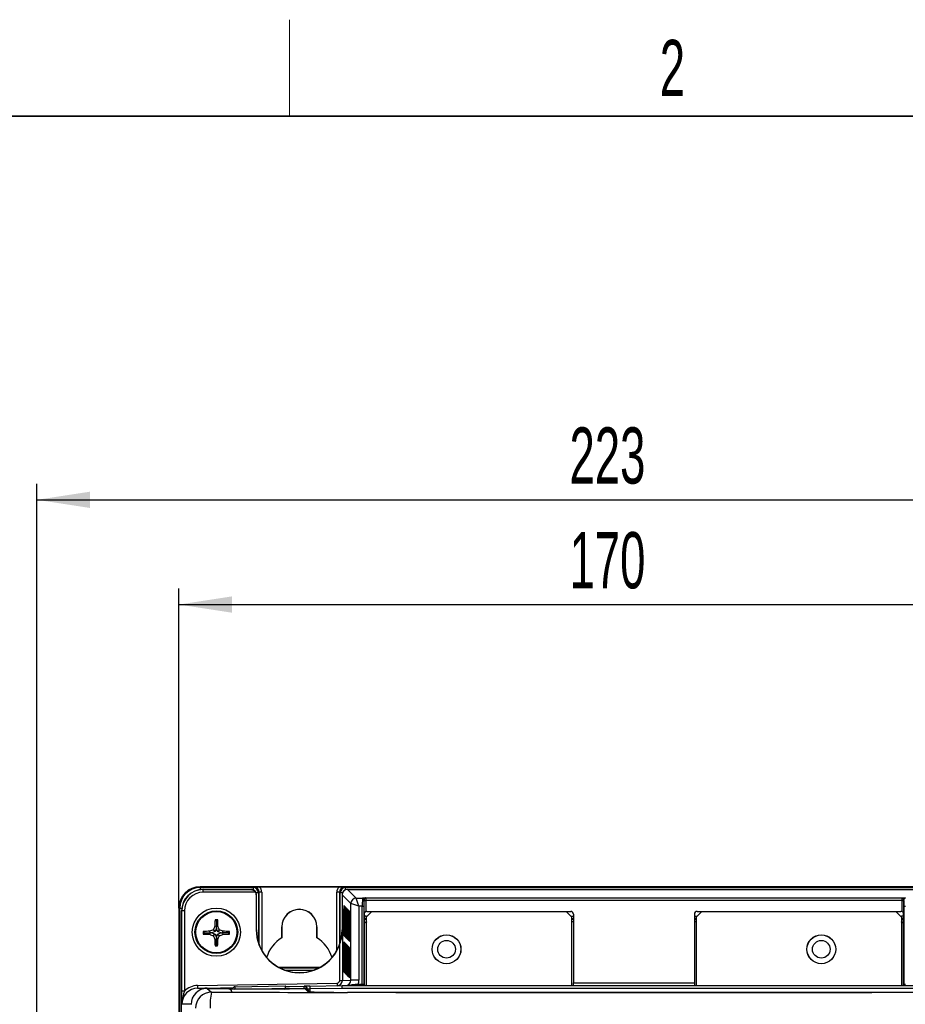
# Model space of a CAD drawing. Header units: millimetres. Extents: x 5 to 418, y 2 to 292.
# Tile 33 of 47: x 57 to 112, y 227 to 288. Entities that reach past the tile are written whole.
import ezdxf

# ---------------------------------------------------------------- set-up
doc = ezdxf.new("R2010")
doc.units = ezdxf.units.MM
doc.layers.add('SLD-0', color=7, linetype='Continuous')
doc.styles.add('SLDTEXTSTYLE0', font='TXT', dxfattribs={"width": 0.605})
doc.dimstyles.new('SLDDIMSTYLE0', dxfattribs={"dimtxt": 3.5, "dimasz": 3.302, "dimexe": 0, "dimexo": 0.0625, "dimgap": 0.875, "dimtad": 1, "dimlfac": 3, "dimrnd": 1e-09, "dimzin": 12, "dimdsep": 46, "dimtxsty": 'SLDTEXTSTYLE0', "dimsah": 1, "dimcen": 0.09, "dimadec": 0, "dimazin": 3, "dimtfac": 1, "dimtofl": 0, "dimtmove": 0, "dimatfit": 3, "dimfxl": 1, "dimfrac": 2, "dimtolj": 1, "dimtzin": 12, "dimarcsym": 0})

# ---------------------------------------------------------------- blocks, each defined once
blk = doc.blocks.new('_D')
at = {"layer": 'SLD-0'}
for p, q in [((58.038, 202.488), (58.038, 259.588)), ((132.371, 202.488), (132.371, 259.588)), ((58.038, 258.588), (132.371, 258.588))]:
    blk.add_line(p, q, dxfattribs=at)
for points in [[(58.038, 258.588), (61.34, 258.08), (61.34, 259.096)], [(132.371, 258.588), (129.069, 259.096), (129.069, 258.08)]]:
    blk.add_solid(points, dxfattribs=at)
at = {"layer": 'SLD-0', "insert": (91.194, 263.1), "char_height": 3.5, "attachment_point": 1, "style": 'SLDTEXTSTYLE0'}
blk.add_mtext('223', dxfattribs=at)
blk = doc.blocks.new('_D_1')
at = {"layer": 'SLD-0', "color": 7}
for p, q in [((66.871, 233.155), (66.871, 253.064)), ((123.538, 233.155), (123.538, 253.064)), ((66.871, 252.064), (123.538, 252.064))]:
    blk.add_line(p, q, dxfattribs=at)
for points in [[(66.871, 252.064), (70.173, 251.556), (70.173, 252.572)], [(123.538, 252.064), (120.236, 252.572), (120.236, 251.556)]]:
    blk.add_solid(points, dxfattribs=at)
at = {"layer": 'SLD-0', "color": 7, "insert": (91.194, 256.575), "char_height": 3.5, "attachment_point": 1, "style": 'SLDTEXTSTYLE0'}
blk.add_mtext('170', dxfattribs=at)

msp = doc.modelspace()

# ---------------------------------------------------------------- linework, layer by layer
at = {"color": 7, "linetype": 'Continuous', "lineweight": 25}
for p, q in [((68.2046, 234.4328), (68.2046, 234.4881)), ((122.2046, 234.4881), (68.2046, 234.4881)), ((68.2046, 234.4328), (71.4885, 234.4328)), ((68.2046, 234.4328), (68.2046, 234.3045)), ((71.4885, 234.4328), (71.5352, 234.4795)), ((71.4885, 234.4328), (71.4885, 234.2944)), ((71.9052, 234.4823), (76.8374, 234.4823)), ((77.2074, 234.4795), (77.2541, 234.4328)), ((77.2541, 234.4328), (113.1552, 234.4328)), ((77.2541, 234.2944), (77.2541, 234.4328)), ((68.377, 234.3157), (68.386, 234.3069)), ((68.377, 234.3157), (71.3713, 234.3157)), ((68.386, 234.1402), (68.386, 234.3069)), ((68.386, 234.3069), (71.3626, 234.3069)), ((71.6467, 234.1402), (68.386, 234.1402)), ((71.3626, 234.3069), (71.3713, 234.3157)), ((71.8218, 234.0995), (71.6834, 234.0995)), ((71.7046, 233.9824), (71.693, 233.9707)), ((71.693, 233.9707), (71.693, 231.804)), ((71.7046, 233.9881), (71.7046, 233.9881)), ((71.7046, 231.804), (71.7046, 233.9824)), ((71.8684, 234.1462), (71.8218, 234.0995)), ((71.8218, 234.0995), (71.8218, 231.0223)), ((72.0351, 234.1462), (71.8684, 234.1462)), ((71.8684, 230.8838), (71.8684, 234.1462)), ((72.0351, 234.1462), (72.0351, 230.5183)), ((76.8742, 234.1462), (76.7075, 234.1462)), ((76.7075, 230.5183), (76.7075, 234.1462)), ((76.9208, 234.0995), (76.8742, 234.1462)), ((76.8742, 234.1462), (76.8742, 230.8838)), ((76.9208, 231.0223), (76.9208, 234.0995)), ((77.0592, 234.0995), (76.9208, 234.0995)), ((77.038, 233.9881), (77.038, 233.9881)), ((77.5792, 233.4411), (77.038, 233.9824)), ((77.038, 233.9824), (77.038, 231.804)), ((77.3712, 234.3157), (77.9125, 233.7744)), ((77.3712, 234.3157), (113.038, 234.3157)), ((78.0791, 233.2745), (77.9125, 233.7744)), ((77.9125, 233.7744), (78.3006, 233.7744)), ((78.3006, 233.7744), (78.3079, 233.7817)), ((78.5123, 233.7861), (111.8969, 233.7861)), ((66.8713, 233.1548), (66.8713, 204.1548)), ((66.9266, 233.1548), (66.8713, 233.1548)), ((66.9266, 127.5375), (66.9266, 233.1548)), ((66.9266, 233.1548), (67.0551, 233.1548)), ((77.1352, 231.6477), (77.1352, 233.1143)), ((77.1352, 233.1143), (77.1677, 233.1143)), ((77.1387, 233.3143), (77.1643, 233.2887)), ((77.1656, 233.2725), (77.1643, 233.2887)), ((77.1783, 233.2747), (77.2039, 233.2492)), ((77.2052, 233.2329), (77.2039, 233.2492)), ((77.2178, 233.2352), (77.2434, 233.2096)), ((77.2447, 233.1934), (77.2434, 233.2096)), ((77.2574, 233.1956), (77.283, 233.17)), ((77.2843, 233.1538), (77.283, 233.17)), ((77.2969, 233.1561), (77.3225, 233.1305)), ((77.3238, 233.1143), (77.3225, 233.1305)), ((77.3365, 233.1165), (77.3621, 233.0909)), ((78.0791, 233.2745), (77.5792, 233.4411)), ((77.5792, 228.6585), (77.5792, 233.4411)), ((78.2938, 233.2745), (78.0791, 233.2745)), ((78.0791, 233.2745), (78.0791, 228.6585)), ((78.2938, 233.2745), (78.3938, 233.2745)), ((78.2938, 228.4215), (78.2938, 233.2745)), ((78.3938, 233.2745), (78.3938, 228.4215)), ((78.4079, 233.6817), (78.4006, 233.6744)), ((78.4078, 228.4215), (78.4078, 233.6195)), ((78.4078, 233.6195), (78.5078, 233.6195)), ((78.5078, 233.6195), (78.5078, 232.9352)), ((111.9015, 233.6195), (78.5078, 233.6195)), ((111.9015, 233.6195), (112.0015, 233.6195)), ((111.9015, 232.9352), (111.9015, 233.6195)), ((112.0086, 233.6744), (112.0013, 233.6817)), ((112.0015, 233.6195), (112.0015, 228.4215)), ((112.0155, 233.2745), (112.1155, 233.2745)), ((112.0155, 228.4215), (112.0155, 233.2745)), ((67.0439, 127.6605), (67.0439, 232.9825)), ((67.0529, 232.9738), (67.0439, 232.9825)), ((67.0529, 227.975), (67.0529, 232.9738)), ((67.2195, 232.9738), (67.0529, 232.9738)), ((67.2195, 232.9738), (67.2195, 227.975)), ((77.1677, 233.0887), (77.1677, 231.6221)), ((77.1747, 231.6081), (77.1747, 233.0748)), ((77.1747, 233.0748), (77.2073, 233.0748)), ((77.2073, 233.0492), (77.2073, 231.5825)), ((77.2143, 231.5686), (77.2143, 233.0352)), ((77.2143, 233.0352), (77.2468, 233.0352)), ((77.2468, 233.0096), (77.2468, 231.543)), ((77.2538, 231.529), (77.2538, 232.9957)), ((77.2538, 232.9957), (77.2864, 232.9957)), ((77.2864, 232.9701), (77.2864, 231.5034)), ((77.2934, 231.4895), (77.2934, 232.9561)), ((77.2934, 232.9561), (77.3259, 232.9561)), ((77.3259, 232.9305), (77.3259, 231.4639)), ((77.3329, 231.4499), (77.3329, 232.9166)), ((77.3329, 232.9166), (77.3655, 232.9166)), ((77.3634, 233.0747), (77.3621, 233.0909)), ((77.3655, 232.891), (77.3655, 231.4243)), ((77.3725, 231.4104), (77.3725, 232.877)), ((77.3725, 232.877), (77.405, 232.877)), ((77.376, 233.077), (77.4016, 233.0514)), ((77.4029, 233.0352), (77.4016, 233.0514)), ((77.4051, 232.8514), (77.4051, 231.3848)), ((77.412, 231.3708), (77.412, 232.8375)), ((77.412, 232.8375), (77.4446, 232.8375)), ((77.4156, 233.0374), (77.4412, 233.0118)), ((77.4425, 232.9956), (77.4412, 233.0118)), ((77.4446, 232.8119), (77.4446, 231.3452)), ((77.4516, 231.3313), (77.4516, 232.7979)), ((77.4516, 232.7979), (77.4841, 232.7979)), ((77.4551, 232.9979), (77.4807, 232.9723)), ((77.482, 232.9561), (77.4807, 232.9723)), ((77.4842, 232.7723), (77.4842, 231.3057)), ((77.4911, 231.2917), (77.4911, 232.7584)), ((77.4911, 232.7584), (77.5237, 232.7584)), ((77.4947, 232.9583), (77.5203, 232.9327)), ((77.5216, 232.9165), (77.5203, 232.9327)), ((77.5237, 232.7328), (77.5237, 231.2661)), ((78.4108, 232.7819), (78.4108, 228.4215)), ((78.8713, 232.9215), (78.538, 232.5881)), ((78.538, 232.5881), (78.538, 228.3215)), ((78.5408, 232.6519), (78.6017, 232.6519)), ((78.5408, 232.591), (78.5408, 232.6519)), ((78.5761, 232.9498), (91.2713, 232.9498)), ((91.0046, 232.9215), (78.8713, 232.9215)), ((91.338, 232.5881), (91.0046, 232.9215)), ((91.2742, 232.6519), (91.438, 232.6519)), ((91.338, 228.3215), (91.338, 232.5881)), ((91.438, 232.4853), (91.338, 232.4853)), ((91.438, 232.7832), (91.438, 228.4881)), ((98.9713, 232.7832), (98.9713, 228.4881)), ((98.9713, 232.6519), (99.1351, 232.6519)), ((99.0713, 232.4853), (98.9713, 232.4853)), ((99.4046, 232.9215), (99.0713, 232.5881)), ((99.0713, 232.5881), (99.0713, 228.3215)), ((99.1379, 232.9498), (111.8331, 232.9498)), ((111.538, 232.9215), (99.4046, 232.9215)), ((111.8713, 232.5881), (111.538, 232.9215)), ((111.8075, 232.6519), (111.8685, 232.6519)), ((111.8685, 232.591), (111.8685, 232.6519)), ((111.8713, 232.5881), (111.8713, 228.3215)), ((111.9984, 228.4215), (111.9984, 232.7819)), ((69.2046, 232.0102), (69.1092, 232.0287)), ((69.2046, 232.3496), (69.1217, 232.4325)), ((69.2046, 231.9014), (69.1229, 231.698)), ((69.2046, 232.3496), (69.2876, 232.4325)), ((69.2046, 232.3496), (69.2046, 232.0102)), ((69.2046, 232.0102), (69.3001, 232.0287)), ((69.2046, 231.9014), (69.2046, 232.0102)), ((69.2863, 231.698), (69.2046, 231.9014)), ((73.2821, 231.3071), (73.2821, 231.9881)), ((73.2821, 231.9881), (73.288, 231.9881)), ((73.288, 231.9881), (73.288, 231.3174)), ((75.4604, 231.9881), (75.4546, 231.9881)), ((75.4546, 231.3174), (75.4546, 231.9881)), ((75.4604, 231.9881), (75.4604, 231.3071)), ((91.338, 232.4561), (91.438, 232.4561)), ((91.438, 232.2895), (91.338, 232.2895)), ((98.9713, 232.4561), (99.0713, 232.4561)), ((99.0713, 232.2895), (98.9713, 232.2895)), ((68.4713, 231.6163), (68.3899, 231.6977)), ((68.4713, 231.6163), (68.3902, 231.5351)), ((68.4713, 231.6163), (68.8107, 231.6163)), ((68.8107, 231.6163), (68.7923, 231.7111)), ((68.8107, 231.6163), (68.7924, 231.5218)), ((68.9194, 231.6163), (68.8107, 231.6163)), ((69.1229, 231.698), (68.9194, 231.6163)), ((68.9194, 231.6163), (69.1229, 231.5345)), ((69.1229, 231.698), (69.0165, 231.8044)), ((69.1229, 231.5345), (69.0171, 231.4287)), ((69.1229, 231.5345), (69.2046, 231.3311)), ((69.2046, 231.3311), (69.2863, 231.5345)), ((69.2046, 231.3311), (69.2046, 231.2223)), ((69.2863, 231.698), (69.3928, 231.8044)), ((69.4898, 231.6163), (69.2863, 231.698)), ((69.2863, 231.5345), (69.4898, 231.6163)), ((69.2863, 231.5345), (69.3922, 231.4287)), ((69.4898, 231.6163), (69.5986, 231.6163)), ((69.5986, 231.6163), (69.6169, 231.7111)), ((69.5986, 231.6163), (69.6169, 231.5218)), ((69.938, 231.6163), (69.5986, 231.6163)), ((69.938, 231.6163), (70.0194, 231.6977)), ((69.938, 231.6163), (70.0191, 231.5351)), ((71.7046, 231.804), (71.693, 231.804)), ((73.288, 231.3174), (73.2821, 231.3071)), ((75.4604, 231.3071), (75.4546, 231.3174)), ((77.038, 231.804), (77.0525, 231.804)), ((77.0525, 231.804), (77.0525, 228.6493)), ((77.1352, 231.6477), (77.1677, 231.6477)), ((77.1642, 231.4221), (77.1386, 231.4477)), ((77.1657, 231.4392), (77.1642, 231.4221)), ((77.1654, 231.4362), (77.1653, 231.4352)), ((77.1747, 231.6081), (77.2073, 231.6081)), ((77.2037, 231.3826), (77.1781, 231.4082)), ((77.2052, 231.3996), (77.2037, 231.3826)), ((77.2049, 231.3967), (77.2049, 231.3957)), ((77.2143, 231.5686), (77.2468, 231.5686)), ((77.2433, 231.343), (77.2177, 231.3686)), ((77.2448, 231.3601), (77.2433, 231.343)), ((77.2445, 231.3571), (77.2444, 231.3561)), ((77.2538, 231.529), (77.2864, 231.529)), ((77.2828, 231.3035), (77.2572, 231.3291)), ((77.2843, 231.3205), (77.2828, 231.3035)), ((77.2841, 231.3176), (77.284, 231.3166)), ((77.2934, 231.4895), (77.3259, 231.4895)), ((77.3224, 231.2639), (77.2968, 231.2895)), ((77.3239, 231.281), (77.3224, 231.2639)), ((77.3236, 231.278), (77.3235, 231.277)), ((77.3329, 231.4499), (77.3655, 231.4499)), ((77.3725, 231.4104), (77.4051, 231.4104)), ((77.412, 231.3708), (77.4446, 231.3708)), ((77.4516, 231.3313), (77.4842, 231.3313)), ((77.4911, 231.2917), (77.5237, 231.2917)), ((69.2046, 231.2223), (69.1108, 231.2042)), ((69.2046, 230.8829), (69.125, 230.8033)), ((69.2046, 231.2223), (69.2984, 231.2042)), ((69.2046, 230.8829), (69.2046, 231.2223)), ((69.2046, 230.8829), (69.2842, 230.8033)), ((76.8858, 228.6493), (76.8858, 230.8818)), ((77.1352, 229.3809), (77.1352, 230.8476)), ((77.1352, 230.8476), (77.1677, 230.8476)), ((77.1387, 231.0475), (77.1643, 231.0219)), ((77.1643, 231.0219), (77.1656, 231.0057)), ((77.1677, 230.822), (77.1677, 229.3553)), ((77.1747, 229.3414), (77.1747, 230.808)), ((77.1747, 230.808), (77.2073, 230.808)), ((77.1783, 231.008), (77.2039, 230.9824)), ((77.2039, 230.9824), (77.2052, 230.9662)), ((77.2073, 230.7824), (77.2073, 229.3158)), ((77.2143, 229.3018), (77.2143, 230.7685)), ((77.2143, 230.7685), (77.2468, 230.7685)), ((77.2178, 230.9684), (77.2434, 230.9428)), ((77.2434, 230.9428), (77.2447, 230.9266)), ((77.2468, 230.7429), (77.2468, 229.2762)), ((77.2538, 229.2623), (77.2538, 230.7289)), ((77.2538, 230.7289), (77.2864, 230.7289)), ((77.2574, 230.9289), (77.283, 230.9033)), ((77.283, 230.9033), (77.2843, 230.8871)), ((77.2864, 230.7033), (77.2864, 229.2367)), ((77.2934, 229.2227), (77.2934, 230.6894)), ((77.2934, 230.6894), (77.3259, 230.6894)), ((77.2969, 230.8893), (77.3225, 230.8637)), ((77.3225, 230.8637), (77.3238, 230.8475)), ((77.3259, 230.6638), (77.3259, 229.1971)), ((77.3329, 229.1832), (77.3329, 230.6498)), ((77.3329, 230.6498), (77.3655, 230.6498)), ((77.3619, 231.2244), (77.3364, 231.25)), ((77.3365, 230.8498), (77.3621, 230.8242)), ((77.3634, 231.2414), (77.3619, 231.2244)), ((77.3621, 230.8242), (77.3634, 230.808)), ((77.3632, 231.2385), (77.3631, 231.2375)), ((77.4015, 231.1848), (77.3759, 231.2104)), ((77.376, 230.8102), (77.4016, 230.7846)), ((77.403, 231.2019), (77.4015, 231.1848)), ((77.4016, 230.7846), (77.4029, 230.7684)), ((77.4027, 231.1989), (77.4027, 231.1979)), ((77.4411, 231.1453), (77.4155, 231.1709)), ((77.4156, 230.7707), (77.4412, 230.7451)), ((77.4425, 231.1623), (77.4411, 231.1453)), ((77.4412, 230.7451), (77.4425, 230.7289)), ((77.4423, 231.1594), (77.4422, 231.1584)), ((77.4806, 231.1057), (77.455, 231.1313)), ((77.4551, 230.7311), (77.4807, 230.7055)), ((77.4821, 231.1228), (77.4806, 231.1057)), ((77.4807, 230.7055), (77.482, 230.6893)), ((77.4818, 231.1198), (77.4818, 231.1188)), ((77.5202, 231.0662), (77.4946, 231.0918)), ((77.4947, 230.6916), (77.5203, 230.666)), ((77.5216, 231.0832), (77.5202, 231.0662)), ((77.5203, 230.666), (77.5216, 230.6498)), ((77.5214, 231.0803), (77.5213, 231.0793)), ((77.3655, 230.6242), (77.3655, 229.1576)), ((77.3725, 229.1436), (77.3725, 230.6103)), ((77.3725, 230.6103), (77.405, 230.6103)), ((77.4051, 230.5847), (77.4051, 229.118)), ((77.412, 229.1041), (77.412, 230.5707)), ((77.412, 230.5707), (77.4446, 230.5707)), ((77.4446, 230.5451), (77.4446, 229.0785)), ((77.4516, 229.0645), (77.4516, 230.5312)), ((77.4516, 230.5312), (77.4841, 230.5312)), ((77.4842, 230.5056), (77.4842, 229.0389)), ((77.4911, 229.025), (77.4911, 230.4916)), ((77.4911, 230.4916), (77.5237, 230.4916)), ((77.5237, 230.466), (77.5237, 228.9994)), ((75.6193, 229.4474), (73.1233, 229.4474)), ((73.14, 229.4386), (75.6026, 229.4386)), ((75.2079, 229.272), (73.5347, 229.272)), ((77.1352, 229.3809), (77.1677, 229.3809)), ((77.1642, 229.1554), (77.1386, 229.181)), ((77.1657, 229.1724), (77.1642, 229.1554)), ((77.1654, 229.1695), (77.1653, 229.1685)), ((77.1747, 229.3414), (77.2073, 229.3414)), ((77.2037, 229.1158), (77.1781, 229.1414)), ((77.2052, 229.1329), (77.2037, 229.1158)), ((77.2049, 229.1299), (77.2049, 229.1289)), ((77.2143, 229.3018), (77.2468, 229.3018)), ((77.2433, 229.0763), (77.2177, 229.1019)), ((77.2448, 229.0933), (77.2433, 229.0763)), ((77.2445, 229.0904), (77.2444, 229.0894)), ((77.2538, 229.2623), (77.2864, 229.2623)), ((77.2828, 229.0367), (77.2572, 229.0623)), ((77.2843, 229.0538), (77.2828, 229.0367)), ((77.2841, 229.0508), (77.284, 229.0498)), ((77.2934, 229.2227), (77.3259, 229.2227)), ((77.3224, 228.9972), (77.2968, 229.0228)), ((77.3239, 229.0142), (77.3224, 228.9972)), ((77.3236, 229.0113), (77.3235, 229.0103)), ((77.3329, 229.1832), (77.3655, 229.1832)), ((77.3619, 228.9576), (77.3364, 228.9832)), ((77.3634, 228.9747), (77.3619, 228.9576)), ((77.3632, 228.9717), (77.3631, 228.9707)), ((77.3725, 229.1436), (77.4051, 229.1436)), ((77.4015, 228.9181), (77.3759, 228.9437)), ((77.403, 228.9351), (77.4015, 228.9181)), ((77.4027, 228.9322), (77.4027, 228.9312)), ((77.412, 229.1041), (77.4446, 229.1041)), ((77.4411, 228.8785), (77.4155, 228.9041)), ((77.4425, 228.8956), (77.4411, 228.8785)), ((77.4423, 228.8926), (77.4422, 228.8916)), ((77.4516, 229.0645), (77.4842, 229.0645)), ((77.4806, 228.8389), (77.455, 228.8645)), ((77.4821, 228.856), (77.4806, 228.8389)), ((77.4818, 228.8531), (77.4818, 228.8521)), ((77.4911, 229.025), (77.5237, 229.025)), ((77.5202, 228.7994), (77.4946, 228.825)), ((77.5216, 228.8165), (77.5202, 228.7994)), ((77.5214, 228.8135), (77.5213, 228.8125)), ((68.0386, 228.3311), (76.722, 228.4827)), ((68.0386, 228.3311), (68.0415, 228.1644)), ((68.6428, 228.1749), (70.2642, 228.2032)), ((70.3818, 228.2548), (73.4829, 228.3089)), ((70.3843, 228.113), (70.3818, 228.2548)), ((73.5001, 228.3092), (73.4829, 228.3089)), ((73.503, 228.2598), (74.6697, 228.2801)), ((74.6697, 228.2801), (74.6989, 228.2807)), ((74.6719, 228.152), (74.6697, 228.2801)), ((75.0322, 228.2865), (74.6989, 228.2807)), ((75.0322, 228.2865), (77.038, 228.3215)), ((75.0322, 228.2865), (75.0351, 228.1198)), ((76.722, 228.4827), (76.7249, 228.316)), ((76.8858, 228.6493), (77.0525, 228.6493)), ((77.0394, 228.1548), (77.038, 228.3215)), ((77.038, 228.3215), (113.3713, 228.3215)), ((77.0388, 228.3215), (77.2515, 228.3252)), ((77.0388, 228.3215), (77.2516, 228.3221)), ((77.0525, 228.6493), (77.5792, 228.6585)), ((77.2516, 228.3221), (77.2515, 228.3252)), ((78.0791, 228.6585), (77.5792, 228.6585)), ((78.0447, 228.3215), (78.0447, 228.4215)), ((78.0447, 228.4215), (78.2938, 228.4215)), ((78.2938, 228.3215), (78.2938, 228.4215)), ((78.2938, 228.4215), (78.3938, 228.4215)), ((78.3938, 228.4215), (78.4078, 228.4215)), ((78.4078, 228.4215), (78.4108, 228.4215)), ((91.438, 228.4881), (98.9713, 228.4881)), ((111.9984, 228.4215), (112.0015, 228.4215)), ((112.0015, 228.4215), (112.0155, 228.4215)), ((112.0155, 228.4215), (112.1155, 228.4215)), ((67.2195, 227.975), (67.0529, 227.975)), ((68.0415, 228.1644), (68.6428, 228.1749)), ((68.6279, 228.152), (68.9084, 227.9119)), ((68.6279, 228.152), (70.2308, 228.152)), ((68.6432, 228.152), (68.6428, 228.1749)), ((69.9748, 228.1189), (69.9744, 228.1385)), ((69.9748, 228.1189), (70.0025, 228.1165)), ((73.4344, 228.113), (70.3081, 228.113)), ((73.4829, 228.1422), (71.8126, 228.113)), ((73.4829, 228.1422), (73.4834, 228.1131)), ((73.5057, 228.152), (74.7104, 228.152)), ((73.5059, 228.1456), (73.5064, 228.1132)), ((73.7401, 228.1165), (73.7678, 228.1189)), ((73.7682, 228.1385), (73.7678, 228.1189)), ((74.9035, 227.9589), (74.7104, 228.152)), ((74.8392, 228.1135), (74.8169, 228.1135)), ((74.9835, 227.9479), (74.8283, 228.1032)), ((74.8684, 228.114), (74.8392, 228.1135)), ((74.8392, 228.1135), (74.8392, 228.0922)), ((74.8684, 228.114), (75.0351, 228.1198)), ((74.8684, 228.063), (74.8684, 228.114)), ((77.0394, 228.1548), (75.0351, 228.1198)), ((75.0351, 228.1198), (75.0351, 227.9433)), ((113.3698, 228.1548), (77.0394, 228.1548)), ((110.0203, 227.8989), (80.3889, 227.8989)), ((67.6283, 227.1745), (67.0587, 227.1646))]:
    msp.add_line(p, q, dxfattribs=at)
at = {"color": 7, "linetype": 'Continuous', "lineweight": 25, "flags": 128}
msp.add_lwpolyline([(74.9035, 227.9589), (74.936, 227.9557), (74.9645, 227.9473)], dxfattribs=at)
at = {"color": 7, "linetype": 'Continuous', "lineweight": 25}
for centre, radius in [((69.2046, 231.6548), 1.5), ((69.2046, 231.6548), 1.3333), ((69.2046, 231.6548), 1.2833), ((83.538, 230.5881), 0.9), ((83.538, 230.5881), 0.8967), ((106.8713, 230.5881), 0.9), ((106.8713, 230.5881), 0.8967), ((83.538, 230.5881), 0.55), ((106.8713, 230.5881), 0.55)]:
    msp.add_circle(centre, radius, dxfattribs=at)
for centre, radius, start, end in [((68.2046, 233.1548), 1.3333, 90, 180), ((68.2046, 233.1548), 1.278, 90, 180), ((71.4885, 234.0995), 0.3333, 0.008727, 89.991273), ((77.2541, 234.0995), 0.3333, 90.008727, 179.991273), ((77.9126, 233.441), 0.3334, 90.020437, 179.979563), ((78.3006, 233.6744), 0.1, 0.020437, 89.979563), ((78.3079, 233.6817), 0.1, 0.020437, 89.979563), ((112.1014, 233.6817), 0.1, 90.020437, 179.979563), ((112.1087, 233.6744), 0.1, 90.020437, 179.979563), ((77.2387, 233.3143), 0.1, 179.980481, 223.716041), ((77.2782, 233.2747), 0.1, 179.980481, 223.716041), ((77.3178, 233.2352), 0.1, 179.980481, 223.716041), ((77.3573, 233.1956), 0.1, 179.980481, 223.716041), ((77.3969, 233.1561), 0.1, 179.980481, 223.716041), ((77.4364, 233.1165), 0.1, 179.980481, 223.716041), ((74.3713, 231.9881), 1.0892, 0, 180), ((74.3713, 231.9881), 1.0833, 0, 180), ((77.476, 233.0769), 0.1, 179.980481, 223.716041), ((77.5155, 233.0374), 0.1, 179.980481, 223.716041), ((77.5551, 232.9978), 0.1, 179.980481, 223.716041), ((77.5946, 232.9583), 0.1, 179.980481, 223.716041), ((86.6031, 224.6691), 18.979, 157.183784, 157.916414), ((86.8208, 231.6809), 17.715, 177.568425, 178.875214), ((69.2046, 213.5111), 18.9216, 89.748896, 90.251104), ((51.5885, 231.6809), 17.715, 1.124786, 2.431575), ((51.8062, 224.6691), 18.979, 22.083586, 22.816216), ((78.57, 232.1228), 0.3333, 90.008727, 118.529304), ((111.8392, 232.1228), 0.3333, 61.470696, 89.991273), ((87.2604, 231.6548), 18.8706, 179.869835, 180.363341), ((69.1728, 214.2081), 17.5071, 91.245358, 92.563284), ((69.173, 249.0867), 17.569, 267.446111, 268.758554), ((76.1622, 214.324), 18.8845, 112.233904, 112.970601), ((76.1648, 248.9905), 18.9607, 247.118602, 247.853524), ((86.4676, 238.5845), 18.8607, 202.296772, 203.035996), ((51.9417, 238.5845), 18.8607, 336.964004, 337.703228), ((62.2445, 248.9905), 18.9607, 292.146476, 292.881398), ((62.2471, 214.324), 18.8845, 67.029399, 67.766096), ((69.2364, 214.2081), 17.5071, 87.436716, 88.754642), ((69.2362, 249.0867), 17.569, 271.241446, 272.553889), ((51.1489, 231.6548), 18.8706, 359.636659, 0.130165), ((74.3713, 231.804), 2.6783, 180, 339.85903), ((74.3713, 231.804), 2.6667, 180, 0), ((74.3713, 229.4881), 2.1201, 120.912054, 163.754849), ((74.3713, 229.4881), 2.1201, 16.245151, 59.087946), ((77.2386, 231.4477), 0.1, 135.535835, 179.980461), ((77.2782, 231.4081), 0.1, 135.535835, 179.980461), ((77.3177, 231.3686), 0.1, 135.535835, 179.980461), ((77.3573, 231.329), 0.1, 135.535835, 179.980461), ((77.3968, 231.2895), 0.1, 135.535836, 179.980461), ((77.4364, 231.2499), 0.1, 135.535835, 179.980461), ((77.4759, 231.2104), 0.1, 135.535836, 179.980461), ((86.4609, 231.6168), 17.355, 181.36254, 182.686752), ((69.2046, 249.6304), 18.8273, 269.757727, 270.242273), ((51.9483, 231.6168), 17.355, 357.313248, 358.63746), ((77.2387, 231.0475), 0.1, 179.980481, 223.716041), ((77.2782, 231.008), 0.1, 179.980481, 223.716041), ((77.3178, 230.9684), 0.1, 179.980481, 223.716041), ((77.3573, 230.9289), 0.1, 179.980481, 223.716041), ((77.3969, 230.8893), 0.1, 179.980481, 223.71604), ((77.4364, 230.8497), 0.1, 179.980481, 223.716041), ((77.476, 230.8102), 0.1, 179.980481, 223.716041), ((77.5155, 231.1708), 0.1, 135.535836, 179.980461), ((77.5155, 230.7706), 0.1, 179.980481, 223.716041), ((77.555, 231.1313), 0.1, 135.535835, 179.980461), ((77.5551, 230.7311), 0.1, 179.980481, 223.716041), ((77.5946, 231.0917), 0.1, 135.535836, 179.980461), ((77.5946, 230.6915), 0.1, 179.980481, 223.716041), ((77.2386, 229.1809), 0.1, 135.535835, 179.980461), ((77.2782, 229.1414), 0.1, 135.535835, 179.980461), ((77.3177, 229.1018), 0.1, 135.535835, 179.980461), ((77.3573, 229.0623), 0.1, 135.535836, 179.980461), ((77.3968, 229.0227), 0.1, 135.535835, 179.980461), ((77.4364, 228.9832), 0.1, 135.535835, 179.980461), ((77.4759, 228.9436), 0.1, 135.535836, 179.980461), ((77.5155, 228.9041), 0.1, 135.535835, 179.980461), ((77.555, 228.8645), 0.1, 135.535835, 179.980461), ((77.5946, 228.825), 0.1, 135.535835, 179.980461), ((70.3847, 228.0881), 0.1667, 91, 171.327673), ((74.6726, 228.1135), 0.1667, 359.995891, 90.995532), ((74.7018, 228.114), 0.1667, 359.995891, 90.995532), ((76.7191, 228.6493), 0.3333, 271, 0.000152), ((77.2497, 228.3244), 0.00294, 271.743978, 308.409606), ((78.4937, 228.4215), 0.1, 179.995637, 269.995636), ((78.5078, 228.4215), 0.1, 179.999969, 195.051326), ((78.904, 228.4161), 0.4932, 179.36955, 182.387468), ((111.9155, 228.4215), 0.1, 270.004364, 0.004363), ((111.9015, 228.4215), 0.1, 344.948674, 0.000031), ((111.5053, 228.4161), 0.4932, 357.612532, 0.63045), ((68.9088, 226.9117), 1.0002, 90.025459, 179.97772), ((72.0124, 227.1499), 3.1962, 166.20718, 184.267439), ((69.9744, 227.9718), 0.1667, 59.173064, 90.000606), ((73.7682, 227.9718), 0.1667, 89.999394, 120.826936)]:
    msp.add_arc(centre, radius, start, end, dxfattribs=at)
for centre, major_axis, ratio, start_param, end_param in [((71.535, 234.146), (0.2358, 0.2358), 0.9993912, 5.4979394, 7.0684312), ((71.535, 234.146), (0.3537, 0.3537), 0.9996955, 5.4979394, 6.235195), ((77.2076, 234.146), (0.3537, -0.3537), 0.9996955, 3.189583, 3.9268385), ((77.2076, 234.146), (0.2358, -0.2358), 0.9993912, 2.3563468, 3.9268385), ((68.3774, 232.9821), (0.9529, -0.9332), 0.9996889, 2.345856, 3.9163413), ((68.3864, 232.9734), (0.9529, -0.9331), 0.9997667, 2.345856, 3.9163413), ((68.3864, 232.9734), (0.8338, -0.8165), 0.9996889, 2.345856, 3.9163413), ((71.3712, 233.9823), (0.2358, 0.2358), 0.9996955, 5.5152405, 7.0684312), ((71.3596, 233.9706), (0.2358, 0.2358), 0.9996955, 5.4979394, 6.0313394), ((71.5379, 234.149), (-0.0876, 0.3712), 0.3820701, 4.1590583, 4.1762122), ((77.3713, 233.9823), (0.2358, -0.2358), 0.9996955, 2.3563468, 3.9095375), ((77.2047, 234.149), (0.0876, 0.3712), 0.3820701, 2.1069731, 2.124127), ((78.3007, 233.2745), (0, 0.5), 0.0139641, 0.0174533, 1.5707963), ((78.5124, 233.6195), (0, 0.1667), 0.0279281, 0.0174533, 1.5707963), ((111.8968, 233.6195), (0, 0.1667), 0.0279281, 4.712389, 6.265732), ((77.1386, 233.1143), (0, 0.2), 0.0174551, 6.265732, 7.8539816), ((77.1642, 233.0887), (0, 0.2), 0.0174551, 5.993793, 6.265732), ((77.1642, 233.0887), (0, 0.2), 0.0174551, 4.712389, 5.993793), ((77.1782, 233.0748), (0, 0.2), 0.0174551, 6.265732, 7.8539816), ((77.2038, 233.0492), (0, 0.2), 0.0174551, 5.993793, 6.265732), ((77.2038, 233.0492), (0, 0.2), 0.0174551, 4.712389, 5.993793), ((77.2178, 233.0352), (0, 0.2), 0.0174551, 6.265732, 7.8539816), ((77.2434, 233.0096), (0, 0.2), 0.0174551, 5.993793, 6.265732), ((77.2434, 233.0096), (0, 0.2), 0.0174551, 4.712389, 5.993793), ((77.2573, 232.9957), (0, 0.2), 0.0174551, 6.265732, 7.8539816), ((77.2829, 232.9701), (0, 0.2), 0.0174551, 5.993793, 6.265732), ((77.2829, 232.9701), (0, 0.2), 0.0174551, 4.712389, 5.993793), ((77.2969, 232.9561), (0, 0.2), 0.0174551, 6.265732, 7.8539816), ((77.3225, 232.9305), (0, 0.2), 0.0174551, 5.993793, 6.265732), ((77.3225, 232.9305), (0, 0.2), 0.0174551, 4.712389, 5.993793), ((77.3364, 232.9166), (0, 0.2), 0.0174551, 6.265732, 7.8539816), ((78.4007, 233.2745), (0, 0.4), 0.0174551, 0.0174533, 1.5707963), ((78.4124, 233.6195), (0, 0.2667), 0.0174551, 1.3353334, 1.5707963), ((111.9968, 233.6195), (0, 0.2667), 0.0174551, 4.712389, 4.9478519), ((112.0085, 233.2745), (0, 0.4), 0.0174551, 4.712389, 6.265732), ((77.362, 232.891), (0, 0.2), 0.0174551, 5.993793, 6.265732), ((77.362, 232.891), (0, 0.2), 0.0174551, 4.712389, 5.993793), ((77.376, 232.877), (0, 0.2), 0.0174551, 6.265732, 7.8539816), ((77.4016, 232.8514), (0, 0.2), 0.0174551, 5.993793, 6.265732), ((77.4016, 232.8514), (0, 0.2), 0.0174551, 4.712389, 5.993793), ((77.4155, 232.8375), (0, 0.2), 0.0174551, 6.265732, 7.8539816), ((77.4411, 232.8119), (0, 0.2), 0.0174551, 5.993793, 6.265732), ((77.4411, 232.8119), (0, 0.2), 0.0174551, 4.712389, 5.993793), ((77.4551, 232.7979), (0, 0.2), 0.0174551, 6.265732, 7.8539816), ((77.4807, 232.7723), (0, 0.2), 0.0174551, 5.993793, 6.265732), ((77.4807, 232.7723), (0, 0.2), 0.0174551, 4.712389, 5.993793), ((77.4946, 232.7584), (0, 0.2), 0.0174551, 6.265732, 7.8539816), ((77.5202, 232.7328), (0, 0.2), 0.0174551, 5.993793, 6.265732), ((77.5202, 232.7328), (0, 0.2), 0.0174551, 4.712389, 5.993793), ((78.5409, 232.1519), (0.3537, -0.3537), 0.9996955, 2.3563468, 2.6192532), ((78.5409, 232.1519), (0.2358, -0.2358), 0.9993912, 2.3563468, 2.756754), ((78.5762, 232.7831), (-0.1179, 0.1179), 0.9996955, 5.4979394, 5.9206059), ((91.2713, 232.7831), (0.1179, 0.1179), 0.9996955, 5.4979394, 7.0684312), ((99.138, 232.7831), (-0.1179, 0.1179), 0.9996955, 5.4979394, 7.0684312), ((111.8331, 232.7831), (-0.1179, -0.1179), 0.9996955, 3.5041721, 3.9268385), ((111.8683, 232.1519), (-0.3537, -0.3537), 0.9996955, 3.6639321, 3.9268385), ((111.8683, 232.1519), (0.2358, 0.2358), 0.9993912, 0.3848387, 0.7852459), ((78.57, 232.1228), (0.1179, -0.1179), 0.9996955, 2.3563468, 3.6259411), ((111.8392, 232.1228), (-0.1179, -0.1179), 0.9996955, 2.6572442, 3.9268385), ((77.1386, 231.6477), (0, 0.2), 0.0174551, 1.5707963, 3.1241394), ((77.1642, 231.6221), (0, 0.2), 0.0174551, 3.1241394, 3.4194013), ((77.1642, 231.6221), (0, 0.2), 0.0174551, 3.4194013, 4.712389), ((77.1782, 231.6081), (0, 0.2), 0.0174551, 1.5707963, 3.1241394), ((77.2038, 231.5825), (0, 0.2), 0.0174551, 3.1241394, 3.4194013), ((77.2038, 231.5825), (0, 0.2), 0.0174551, 3.4194013, 4.712389), ((77.2178, 231.5686), (0, 0.2), 0.0174551, 1.5707963, 3.1241394), ((77.2434, 231.543), (0, 0.2), 0.0174551, 3.1241394, 3.4194013), ((77.2434, 231.543), (0, 0.2), 0.0174551, 3.4194013, 4.712389), ((77.2573, 231.529), (0, 0.2), 0.0174551, 1.5707963, 3.1241394), ((77.2829, 231.5034), (0, 0.2), 0.0174551, 3.1241394, 3.4194013), ((77.2829, 231.5034), (0, 0.2), 0.0174551, 3.4194013, 4.712389), ((77.2969, 231.4895), (0, 0.2), 0.0174551, 1.5707963, 3.1241394), ((77.3225, 231.4639), (0, 0.2), 0.0174551, 3.1241394, 3.4194013), ((77.3225, 231.4639), (0, 0.2), 0.0174551, 3.4194013, 4.712389), ((77.3364, 231.4499), (0, 0.2), 0.0174551, 1.5707963, 3.1241394), ((77.362, 231.4243), (0, 0.2), 0.0174551, 3.4194013, 4.712389), ((77.376, 231.4104), (0, 0.2), 0.0174551, 1.5707963, 3.1241394), ((77.4016, 231.3848), (0, 0.2), 0.0174551, 3.4194013, 4.712389), ((77.4155, 231.3708), (0, 0.2), 0.0174551, 1.5707963, 3.1241394), ((77.4411, 231.3452), (0, 0.2), 0.0174551, 3.4194013, 4.712389), ((77.4551, 231.3313), (0, 0.2), 0.0174551, 1.5707963, 3.1241394), ((77.4807, 231.3057), (0, 0.2), 0.0174551, 3.4194013, 4.712389), ((77.4946, 231.2917), (0, 0.2), 0.0174551, 1.5707963, 3.1241394), ((77.5202, 231.2661), (0, 0.2), 0.0174551, 3.4194013, 4.712389), ((77.1386, 230.8476), (0, 0.2), 0.0174551, 6.265732, 7.8539816), ((77.1642, 230.822), (0, 0.2), 0.0174551, 5.993793, 6.265732), ((77.1642, 230.822), (0, 0.2), 0.0174551, 4.712389, 5.993793), ((77.1782, 230.808), (0, 0.2), 0.0174551, 6.265732, 7.8539816), ((77.2038, 230.7824), (0, 0.2), 0.0174551, 5.993793, 6.265732), ((77.2038, 230.7824), (0, 0.2), 0.0174551, 4.712389, 5.993793), ((77.2178, 230.7685), (0, 0.2), 0.0174551, 6.265732, 7.8539816), ((77.2434, 230.7429), (0, 0.2), 0.0174551, 5.993793, 6.265732), ((77.2434, 230.7429), (0, 0.2), 0.0174551, 4.712389, 5.993793), ((77.2573, 230.7289), (0, 0.2), 0.0174551, 6.265732, 7.8539816), ((77.2829, 230.7033), (0, 0.2), 0.0174551, 5.993793, 6.265732), ((77.2829, 230.7033), (0, 0.2), 0.0174551, 4.712389, 5.993793), ((77.2969, 230.6894), (0, 0.2), 0.0174551, 6.265732, 7.8539816), ((77.3225, 230.6638), (0, 0.2), 0.0174551, 5.993793, 6.265732), ((77.3225, 230.6638), (0, 0.2), 0.0174551, 4.712389, 5.993793), ((77.3364, 230.6498), (0, 0.2), 0.0174551, 6.265732, 7.8539816), ((77.362, 231.4243), (0, 0.2), 0.0174551, 3.1241394, 3.4194013), ((77.362, 230.6242), (0, 0.2), 0.0174551, 5.993793, 6.265732), ((77.362, 230.6242), (0, 0.2), 0.0174551, 4.712389, 5.993793), ((77.376, 230.6103), (0, 0.2), 0.0174551, 6.265732, 7.8539816), ((77.4016, 231.3848), (0, 0.2), 0.0174551, 3.1241394, 3.4194013), ((77.4016, 230.5847), (0, 0.2), 0.0174551, 5.993793, 6.265732), ((77.4016, 230.5847), (0, 0.2), 0.0174551, 4.712389, 5.993793), ((77.4155, 230.5707), (0, 0.2), 0.0174551, 6.265732, 7.8539816), ((77.4411, 231.3452), (0, 0.2), 0.0174551, 3.1241394, 3.4194013), ((77.4411, 230.5451), (0, 0.2), 0.0174551, 5.993793, 6.265732), ((77.4411, 230.5451), (0, 0.2), 0.0174551, 4.712389, 5.993793), ((77.4551, 230.5312), (0, 0.2), 0.0174551, 6.265732, 7.8539816), ((77.4807, 231.3057), (0, 0.2), 0.0174551, 3.1241394, 3.4194013), ((77.4807, 230.5056), (0, 0.2), 0.0174551, 5.993793, 6.265732), ((77.4807, 230.5056), (0, 0.2), 0.0174551, 4.712389, 5.993793), ((77.4946, 230.4916), (0, 0.2), 0.0174551, 6.265732, 7.8539816), ((77.5202, 231.2661), (0, 0.2), 0.0174551, 3.1241394, 3.4194013), ((77.5202, 230.466), (0, 0.2), 0.0174551, 5.993793, 6.265732), ((77.5202, 230.466), (0, 0.2), 0.0174551, 4.712389, 5.993793), ((77.1386, 229.3809), (0, 0.2), 0.0174551, 1.5707963, 3.1241394), ((77.1642, 229.3553), (0, 0.2), 0.0174551, 3.1241394, 3.4194013), ((77.1642, 229.3553), (0, 0.2), 0.0174551, 3.4194013, 4.712389), ((77.1782, 229.3414), (0, 0.2), 0.0174551, 1.5707963, 3.1241394), ((77.2038, 229.3158), (0, 0.2), 0.0174551, 3.1241394, 3.4194013), ((77.2038, 229.3158), (0, 0.2), 0.0174551, 3.4194013, 4.712389), ((77.2178, 229.3018), (0, 0.2), 0.0174551, 1.5707963, 3.1241394), ((77.2434, 229.2762), (0, 0.2), 0.0174551, 3.1241394, 3.4194013), ((77.2434, 229.2762), (0, 0.2), 0.0174551, 3.4194013, 4.712389), ((77.2573, 229.2623), (0, 0.2), 0.0174551, 1.5707963, 3.1241394), ((77.2829, 229.2367), (0, 0.2), 0.0174551, 3.1241394, 3.4194013), ((77.2829, 229.2367), (0, 0.2), 0.0174551, 3.4194013, 4.712389), ((77.2969, 229.2227), (0, 0.2), 0.0174551, 1.5707963, 3.1241394), ((77.3225, 229.1971), (0, 0.2), 0.0174551, 3.1241394, 3.4194013), ((77.3225, 229.1971), (0, 0.2), 0.0174551, 3.4194013, 4.712389), ((77.3364, 229.1832), (0, 0.2), 0.0174551, 1.5707963, 3.1241394), ((77.362, 229.1576), (0, 0.2), 0.0174551, 3.1241394, 3.4194013), ((77.362, 229.1576), (0, 0.2), 0.0174551, 3.4194013, 4.712389), ((77.376, 229.1436), (0, 0.2), 0.0174551, 1.5707963, 3.1241394), ((77.4016, 229.118), (0, 0.2), 0.0174551, 3.1241394, 3.4194013), ((77.4016, 229.118), (0, 0.2), 0.0174551, 3.4194013, 4.712389), ((77.4155, 229.1041), (0, 0.2), 0.0174551, 1.5707963, 3.1241394), ((77.4411, 229.0785), (0, 0.2), 0.0174551, 3.1241394, 3.4194013), ((77.4411, 229.0785), (0, 0.2), 0.0174551, 3.4194013, 4.712389), ((77.4551, 229.0645), (0, 0.2), 0.0174551, 1.5707963, 3.1241394), ((77.4807, 229.0389), (0, 0.2), 0.0174551, 3.1241394, 3.4194013), ((77.4807, 229.0389), (0, 0.2), 0.0174551, 3.4194013, 4.712389), ((77.4946, 229.025), (0, 0.2), 0.0174551, 1.5707963, 3.1241394), ((77.5202, 228.9994), (0, 0.2), 0.0174551, 3.1241394, 3.4194013), ((77.5202, 228.9994), (0, 0.2), 0.0174551, 3.4194013, 4.712389), ((68.0589, 227.1646), (1.1667, 0.0204), 0.9998411, 1.5707963, 2.356252), ((73.4858, 228.1422), (-0.0029, 0.1666), 0.0174551, 0, 1.5707963), ((73.503, 228.1425), (-0.0029, 0.1666), 0.0174629, 4.7301442, 6.2831853), ((76.7191, 228.6493), (0.1667, 0.0029), 0.9998476, 4.712389, 6.2657347), ((77.2457, 228.6585), (0.3335, 0.0058), 0.9993909, 4.712389, 6.2657347), ((77.2457, 228.6585), (0.8333, 0.0145), 0.9998476, 5.9773364, 6.2657347), ((78.4595, 228.4215), (0, 0.1), 0.5000762, 1.8335305, 1.9797431), ((91.4351, 228.4881), (0, 0.1667), 0.0174551, 3.1415927, 4.712389), ((98.9742, 228.4881), (0, 0.1667), 0.0174551, 1.5707963, 3.1415927), ((111.9498, 228.4215), (0, 0.1), 0.5000762, 4.3034422, 4.4496548), ((68.0589, 227.1646), (1.0001, 0.0175), 0.9997882, 1.5707963, 3.1241421), ((68.6283, 227.1519), (0.7599, -0.6506), 0.99964, 2.2790159, 3.8494565), ((68.6602, 227.1751), (1, 0.0175), 0.9998941, 1.5707963, 2.1947363), ((95.2046, 233.4028), (315.6667, 0), 0.0174551, 4.6289884, 4.6558551), ((70.3078, 228.1385), (0.3334, 0), 0.0174604, 2.1151193, 3.1418976), ((70.3081, 228.1189), (0.3334, 0), 0.0174497, 3.1418972, 3.4310022), ((70.3081, 228.1189), (0.3334, 0), 0.0174497, 3.4310022, 4.712389), ((70.3078, 228.1385), (0.3334, 0), 0.0174604, 1.8132859, 2.1151193), ((73.4344, 228.1189), (0.3334, 0), 0.0174497, 4.712389, 6.0084449), ((73.4348, 228.1385), (0.3334, 0), 0.0174604, 6.2828803, 7.6390921), ((73.4344, 228.1189), (0.3334, 0), 0.0174497, 6.0084449, 6.2828807), ((74.7104, 227.9853), (-0.1179, 0.1179), 0.9996955, 4.712389, 5.4979394), ((78.403, 227.96), (3.5, 0), 0.0174551, 3.1590459, 3.3565391), ((78.403, 227.96), (3.5, 0), 0.0174551, 3.3565391, 4.4122784), ((95.2046, 233.4028), (315.6667, 0), 0.0174551, 4.6654371, 4.7593409)]:
    msp.add_ellipse(centre, major_axis=major_axis, ratio=ratio, start_param=start_param, end_param=end_param, dxfattribs=at)
for points, knots in [([(71.5352, 234.4795), (71.5357, 234.4795), (71.545, 234.4796), (71.6244, 234.4806), (71.7404, 234.482), (71.8657, 234.4822), (71.9052, 234.4823)], [0, 0, 0, 0, 0.0051446, 0.0835444, 0.7113019, 1, 1, 1, 1]), ([(76.8374, 234.4823), (76.8769, 234.4822), (77.0022, 234.482), (77.1182, 234.4806), (77.1975, 234.4796), (77.2069, 234.4795), (77.2074, 234.4795)], [0, 0, 0, 0, 0.2886981, 0.9164556, 0.9948554, 1, 1, 1, 1]), ([(71.3626, 234.3069), (71.3631, 234.3069), (71.371, 234.3068), (71.3862, 234.306), (71.4103, 234.3031), (71.4366, 234.2979), (71.4698, 234.2882), (71.4981, 234.2763), (71.5231, 234.2629), (71.5405, 234.2523), (71.5593, 234.239), (71.5778, 234.2239), (71.5945, 234.2082), (71.6094, 234.1922), (71.6226, 234.1761), (71.6352, 234.1588), (71.6428, 234.1465), (71.6467, 234.1402)], [0, 0, 0, 0, 0.005449, 0.0750389, 0.1448404, 0.2356539, 0.3269845, 0.4668999, 0.5138689, 0.579116, 0.6446977, 0.7114909, 0.7787937, 0.8329147, 0.8874297, 0.9434043, 1, 1, 1, 1]), ([(78.3079, 233.7817), (78.311, 233.7821), (78.3171, 233.783), (78.3627, 233.7843), (78.4277, 233.7853), (78.4829, 233.7859), (78.5075, 233.7861), (78.5119, 233.7861), (78.5123, 233.7861)], [0, 0, 0, 0, 0.2200203, 0.4394028, 0.7536198, 0.9564117, 0.9952398, 1, 1, 1, 1]), ([(78.5123, 233.7861), (78.5122, 233.7861), (78.5109, 233.7861), (78.5087, 233.7858), (78.5042, 233.7847), (78.4982, 233.7822), (78.4907, 233.7773), (78.4829, 233.7706), (78.4729, 233.7605), (78.4635, 233.7497), (78.4533, 233.7377), (78.4445, 233.7274), (78.4356, 233.7173), (78.4287, 233.7097), (78.4237, 233.7043), (78.4191, 233.6992), (78.4152, 233.6947), (78.4112, 233.6896), (78.4085, 233.6853), (78.4081, 233.6826), (78.4079, 233.6817)], [0, 0, 0, 0, 0.0052706, 0.0356624, 0.0661001, 0.1367941, 0.2082153, 0.2806545, 0.3537481, 0.4780756, 0.5196377, 0.6029301, 0.6862245, 0.7281691, 0.7701693, 0.8124402, 0.85487, 0.8907573, 0.9632518, 1, 1, 1, 1]), ([(111.8969, 233.7861), (111.8974, 233.7861), (111.9018, 233.7861), (111.9264, 233.7859), (111.9816, 233.7853), (112.0465, 233.7843), (112.0921, 233.783), (112.0983, 233.7821), (112.1013, 233.7817)], [0, 0, 0, 0, 0.0047602, 0.0435883, 0.2463802, 0.5605972, 0.7799797, 1, 1, 1, 1]), ([(112.0013, 233.6817), (112.0012, 233.6826), (112.0009, 233.6844), (111.9994, 233.6874), (111.9971, 233.6908), (111.9941, 233.6947), (111.9902, 233.6991), (111.9856, 233.7042), (111.9806, 233.7097), (111.9737, 233.7173), (111.9648, 233.7274), (111.9543, 233.7397), (111.9442, 233.7516), (111.935, 233.7619), (111.9266, 233.7704), (111.9189, 233.7771), (111.9113, 233.7821), (111.9041, 233.7851), (111.8994, 233.786), (111.8971, 233.7861), (111.8969, 233.7861)], [0, 0, 0, 0, 0.0357, 0.071656, 0.1083155, 0.1451765, 0.1870014, 0.2290018, 0.2713707, 0.313811, 0.3968967, 0.4800036, 0.5630385, 0.6462875, 0.7170773, 0.788245, 0.8607948, 0.9339158, 0.9947298, 1, 1, 1, 1]), ([(77.1653, 233.2761), (77.1653, 233.2761), (77.1652, 233.2766), (77.1653, 233.2755), (77.1654, 233.2743)], [0, 0, 0, 0, 0.03337554, 1, 1, 1, 1]), ([(77.2048, 233.2366), (77.2048, 233.2366), (77.2048, 233.2371), (77.2049, 233.2359), (77.205, 233.2348)], [0, 0, 0, 0, 0.0333755, 1, 1, 1, 1]), ([(77.2444, 233.197), (77.2444, 233.197), (77.2444, 233.1975), (77.2444, 233.1964), (77.2445, 233.1952)], [0, 0, 0, 0, 0.0333755, 1, 1, 1, 1]), ([(77.284, 233.1575), (77.284, 233.1575), (77.2839, 233.158), (77.284, 233.1568), (77.2841, 233.1557)], [0, 0, 0, 0, 0.0333755, 1, 1, 1, 1]), ([(77.3235, 233.1179), (77.3235, 233.1179), (77.3235, 233.1184), (77.3235, 233.1173), (77.3236, 233.1161)], [0, 0, 0, 0, 0.0333755, 1, 1, 1, 1]), ([(77.3631, 233.0784), (77.3631, 233.0784), (77.363, 233.0789), (77.3631, 233.0777), (77.3632, 233.0766)], [0, 0, 0, 0, 0.0333755, 1, 1, 1, 1]), ([(77.4026, 233.0388), (77.4026, 233.0388), (77.4026, 233.0393), (77.4026, 233.0382), (77.4027, 233.037)], [0, 0, 0, 0, 0.0333755, 1, 1, 1, 1]), ([(77.4422, 232.9993), (77.4422, 232.9993), (77.4421, 232.9998), (77.4422, 232.9986), (77.4423, 232.9975)], [0, 0, 0, 0, 0.03337554, 1, 1, 1, 1]), ([(77.4817, 232.9597), (77.4817, 232.9597), (77.4817, 232.9602), (77.4818, 232.959), (77.4818, 232.9579)], [0, 0, 0, 0, 0.0333755, 1, 1, 1, 1]), ([(77.5213, 232.9202), (77.5213, 232.9202), (77.5212, 232.9207), (77.5213, 232.9195), (77.5214, 232.9184)], [0, 0, 0, 0, 0.0333755, 1, 1, 1, 1]), ([(78.5078, 232.9352), (78.4964, 232.929), (78.4707, 232.9152), (78.4373, 232.8789), (78.419, 232.8404), (78.4117, 232.8059), (78.4111, 232.789), (78.4108, 232.7819)], [0, 0, 0, 0, 0.1848135, 0.4196433, 0.753688, 0.8971537, 1, 1, 1, 1]), ([(111.9984, 232.7819), (111.9982, 232.7891), (111.9971, 232.8147), (111.9862, 232.8521), (111.9618, 232.8918), (111.9309, 232.92), (111.9101, 232.9307), (111.9015, 232.9352)], [0, 0, 0, 0, 0.1045234, 0.3731086, 0.6630786, 0.8607587, 1, 1, 1, 1]), ([(76.8858, 230.8818), (76.9204, 230.9881), (77.0186, 231.2893), (77.0514, 231.6012), (77.0524, 231.8021), (77.0525, 231.804)], [0, 0, 0, 0, 0.3506291, 0.9937474, 1, 1, 1, 1]), ([(77.1653, 231.0094), (77.1653, 231.0094), (77.1652, 231.0099), (77.1653, 231.0087), (77.1654, 231.0076)], [0, 0, 0, 0, 0.0333755, 1, 1, 1, 1]), ([(77.2048, 230.9698), (77.2048, 230.9698), (77.2048, 230.9703), (77.2049, 230.9692), (77.205, 230.968)], [0, 0, 0, 0, 0.0333755, 1, 1, 1, 1]), ([(77.2444, 230.9303), (77.2444, 230.9303), (77.2444, 230.9308), (77.2444, 230.9296), (77.2445, 230.9285)], [0, 0, 0, 0, 0.0333755, 1, 1, 1, 1]), ([(77.284, 230.8907), (77.284, 230.8907), (77.2839, 230.8912), (77.284, 230.8901), (77.2841, 230.8889)], [0, 0, 0, 0, 0.03337554, 1, 1, 1, 1]), ([(77.3235, 230.8512), (77.3235, 230.8512), (77.3235, 230.8517), (77.3235, 230.8505), (77.3236, 230.8494)], [0, 0, 0, 0, 0.0333755, 1, 1, 1, 1]), ([(77.3631, 230.8116), (77.3631, 230.8116), (77.363, 230.8121), (77.3631, 230.8109), (77.3632, 230.8098)], [0, 0, 0, 0, 0.0333755, 1, 1, 1, 1]), ([(77.4026, 230.7721), (77.4026, 230.7721), (77.4026, 230.7726), (77.4026, 230.7714), (77.4027, 230.7703)], [0, 0, 0, 0, 0.0333755, 1, 1, 1, 1]), ([(77.4422, 230.7325), (77.4422, 230.7325), (77.4421, 230.733), (77.4422, 230.7318), (77.4423, 230.7307)], [0, 0, 0, 0, 0.0333755, 1, 1, 1, 1]), ([(77.4817, 230.693), (77.4817, 230.693), (77.4817, 230.6935), (77.4818, 230.6923), (77.4818, 230.6912)], [0, 0, 0, 0, 0.0333755, 1, 1, 1, 1]), ([(77.5213, 230.6534), (77.5213, 230.6534), (77.5212, 230.6539), (77.5213, 230.6527), (77.5214, 230.6516)], [0, 0, 0, 0, 0.03337554, 1, 1, 1, 1]), ([(77.2516, 228.3221), (77.2548, 228.3222), (77.2643, 228.3223), (77.2818, 228.3228), (77.3074, 228.3242), (77.3465, 228.3277), (77.4657, 228.3444), (77.6176, 228.3816), (77.8425, 228.409), (77.9779, 228.4174), (78.0447, 228.4215)], [0, 0, 0, 0, 0.0105406, 0.0306508, 0.0595043, 0.1056978, 0.1876039, 0.5661438, 0.7860675, 1, 1, 1, 1]), ([(78.4136, 228.3817), (78.4139, 228.3809), (78.4148, 228.3778), (78.4244, 228.3586), (78.4472, 228.3359), (78.4784, 228.3229), (78.4967, 228.3219), (78.5029, 228.3215)], [0, 0, 0, 0, 0.0886878, 0.310836, 0.6661652, 0.8868723, 1, 1, 1, 1]), ([(111.9064, 228.3215), (111.912, 228.3218), (111.9296, 228.3227), (111.9605, 228.3349), (111.984, 228.3573), (111.9942, 228.3774), (111.9953, 228.3807), (111.9956, 228.3817)], [0, 0, 0, 0, 0.1023373, 0.3211308, 0.6701442, 0.9027042, 1, 1, 1, 1]), ([(67.0587, 227.1646), (67.0587, 227.1655), (67.0577, 227.2521), (67.0558, 227.4256), (67.0539, 227.6522), (67.053, 227.8393), (67.0529, 227.9294), (67.0529, 227.975)], [0, 0, 0, 0, 0.0037659, 0.3473476, 0.6946509, 0.8456764, 1, 1, 1, 1]), ([(67.2195, 227.975), (67.2075, 227.9384), (67.1834, 227.8648), (67.1317, 227.696), (67.0755, 227.4653), (67.0583, 227.2666), (67.0587, 227.1658), (67.0587, 227.1646)], [0, 0, 0, 0, 0.1364109, 0.2739368, 0.6311195, 0.9956551, 1, 1, 1, 1]), ([(69.9994, 228.1169), (69.9971, 228.1171), (69.9936, 228.1173), (69.9981, 228.1168), (69.9996, 228.1167)], [0, 0, 0, 0, 0.6826421, 1, 1, 1, 1]), ([(70.0356, 228.1065), (70.0394, 228.1052), (70.0589, 228.0985), (70.0919, 228.0742), (70.1253, 228.0307), (70.1396, 227.9878), (70.141, 227.9617), (70.1414, 227.9551)], [0, 0, 0, 0, 0.0651824, 0.3305255, 0.6004516, 0.8997434, 1, 1, 1, 1]), ([(73.7469, 228.1171), (73.7469, 228.1171), (73.7476, 228.1172), (73.746, 228.1171), (73.7444, 228.117)], [0, 0, 0, 0, 0.0229834, 1, 1, 1, 1]), ([(75.0057, 227.9463), (74.9916, 227.9473), (74.9561, 227.9497), (74.9517, 227.9508), (74.949, 227.9514)], [0, 0, 0, 0, 0.397463, 1, 1, 1, 1]), ([(78.4019, 227.8913), (78.3589, 227.8911), (78.2295, 227.8903), (78.0126, 227.8914), (77.7526, 227.8955), (77.5374, 227.9), (77.4107, 227.9012), (77.3683, 227.9016)], [0, 0, 0, 0, 0.1223771, 0.3682965, 0.6182511, 0.8722975, 1, 1, 1, 1]), ([(80.3889, 227.8989), (79.8331, 227.8981), (79.1707, 227.8971), (78.5084, 227.8921), (78.4019, 227.8913)], [0, 0, 0, 0, 0.83920981, 1, 1, 1, 1]), ([(112.0074, 227.8913), (111.9009, 227.8921), (111.2385, 227.8971), (110.5762, 227.8981), (110.0203, 227.8989)], [0, 0, 0, 0, 0.1607902, 1, 1, 1, 1]), ([(113.041, 227.9016), (112.9593, 227.9006), (112.7952, 227.8986), (112.5389, 227.8933), (112.2756, 227.8902), (112.097, 227.891), (112.0074, 227.8913)], [0, 0, 0, 0, 0.2450716, 0.4920083, 0.744923, 1, 1, 1, 1])]:
    msp.add_open_spline(points, degree=3, knots=knots, dxfattribs=at)
at = {"layer": 'SLD-0', "lineweight": 18}
msp.add_line((73.75, 282.5), (73.75, 288.5), dxfattribs=at)
at = {"layer": 'SLD-0', "lineweight": 35}
msp.add_line((408, 282.5), (26, 282.5), dxfattribs=at)

# ---------------------------------------------------------------- texts
at = {"layer": 'SLD-0', "insert": (97.6027, 287.243), "char_height": 3.5, "attachment_point": 2, "style": 'SLDTEXTSTYLE0'}
msp.add_mtext('2', dxfattribs=at)

# ---------------------------------------------------------------- dimensions: what is measured, and where the dimension line sits
at = {"layer": 'SLD-0'}
dim = msp.add_linear_dim(base=(132.3713, 258.5881), p1=(58.038, 202.4881), p2=(132.3713, 202.4881), dimstyle='SLDDIMSTYLE0', dxfattribs=at)
dim.commit()
dim.dimension.update_dxf_attribs({"geometry": '_D', "text_midpoint": (95.2046, 258.5881), "dimtype": 160})
at = {"layer": 'SLD-0', "color": 7}
dim = msp.add_linear_dim(base=(123.538, 252.0635), p1=(66.8713, 233.1548), p2=(123.538, 233.1548), dimstyle='SLDDIMSTYLE0', dxfattribs=at)
dim.commit()
dim.dimension.update_dxf_attribs({"geometry": '_D_1', "text_midpoint": (95.2046, 252.0635), "dimtype": 160})

doc.saveas('drawing.dxf')
